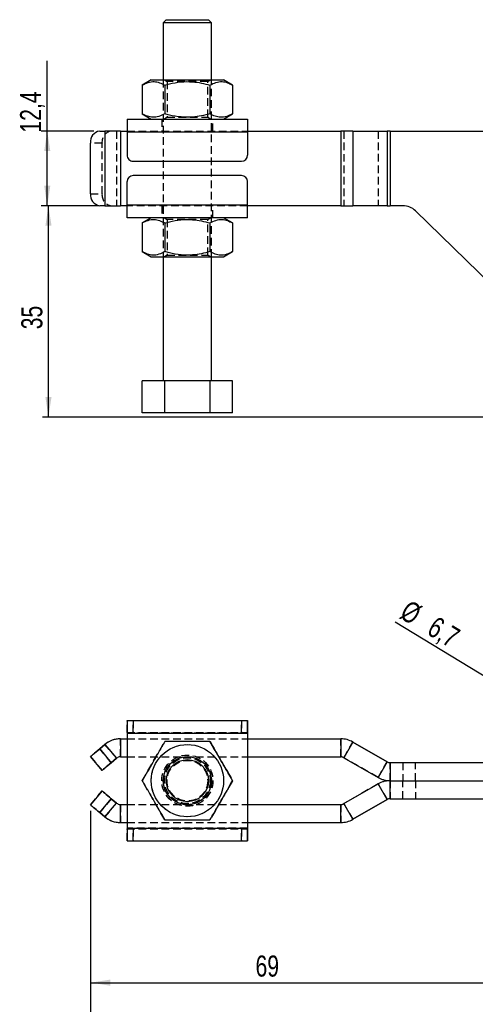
# Model space of a CAD drawing. Extents: x 31 to 406, y 23 to 283.
# Tile 9 of 30: x 31 to 107, y 119 to 283. Entities that reach past the tile are written whole.
import ezdxf

# ---------------------------------------------------------------- set-up
doc = ezdxf.new("R2010")
doc.units = 0
doc.linetypes.add('HIDDEN', pattern=[1.905, 1.27, -0.635])
doc.layers.get('0').update_dxf_attribs({"linetype": 'CONTINUOUS'})
doc.styles.add('SLDTEXTSTYLE0', font='TXT', dxfattribs={"width": 0.75})
doc.dimstyles.new('SLDDIMSTYLE0', dxfattribs={"dimtxt": 3.5, "dimasz": 3.302, "dimexe": 0, "dimexo": 0.0625, "dimgap": 0.875, "dimtad": 1, "dimdec": 0, "dimrnd": 1e-09, "dimzin": 12, "dimtxsty": 'SLDTEXTSTYLE0', "dimsah": 1, "dimcen": 0.09, "dimazin": 3, "dimtfac": 1, "dimtdec": 0, "dimtofl": 0, "dimtmove": 0, "dimatfit": 3, "dimtolj": 1, "dimtzin": 12})
doc.dimstyles.new('SLDDIMSTYLE1', dxfattribs={"dimtxt": 3.5, "dimasz": 3.302, "dimexe": 0, "dimexo": 0.0625, "dimgap": 0.875, "dimtad": 1, "dimdec": 3, "dimrnd": 1e-09, "dimzin": 12, "dimtxsty": 'SLDTEXTSTYLE0', "dimsah": 1, "dimcen": 0.09, "dimazin": 3, "dimtfac": 1, "dimtdec": 3, "dimtofl": 0, "dimtmove": 0, "dimatfit": 3, "dimtolj": 1, "dimtzin": 12})
doc.dimstyles.new('SLDDIMSTYLE3', dxfattribs={"dimtxt": 3.5, "dimasz": 3.302, "dimexe": 0, "dimexo": 0.0625, "dimgap": 0.875, "dimtad": 1, "dimdec": 3, "dimrnd": 1e-09, "dimzin": 12, "dimtxsty": 'SLDTEXTSTYLE0', "dimblk1": 'NONE', "dimsah": 1, "dimcen": 0, "dimazin": 3, "dimtfac": 1, "dimtdec": 3, "dimtmove": 0, "dimatfit": 3, "dimtolj": 1, "dimtzin": 12})
doc.dimstyles.new('SLDDIMSTYLE4', dxfattribs={"dimtxt": 3.5, "dimasz": 3.302, "dimexe": 0, "dimexo": 0.0625, "dimgap": 0.875, "dimtad": 1, "dimdec": 1, "dimrnd": 1e-09, "dimzin": 12, "dimtxsty": 'SLDTEXTSTYLE0', "dimsah": 1, "dimcen": 0.09, "dimazin": 3, "dimtfac": 1, "dimtdec": 1, "dimtofl": 0, "dimtmove": 0, "dimatfit": 3, "dimtolj": 1, "dimtzin": 12})

# ---------------------------------------------------------------- blocks, each defined once
blk = doc.blocks.new('_D')
at = {"color": 179, "linetype": 'CONTINUOUS'}
for p, q in [((44.02, 251.94), (34.65, 251.94)), ((35.65, 216.85), (35.65, 251.94)), ((110.67, 216.85), (34.65, 216.85))]:
    blk.add_line(p, q, dxfattribs=at)
for points in [[(35.65, 251.94), (35.15, 248.64), (36.16, 248.64)], [(35.65, 216.85), (36.16, 220.15), (35.15, 220.15)]]:
    blk.add_solid(points, dxfattribs=at)
at = {"color": 179, "linetype": 'CONTINUOUS', "insert": (31.14, 231.42, 0.1), "char_height": 3.5, "attachment_point": 1, "rotation": 90, "style": 'SLDTEXTSTYLE0'}
blk.add_mtext('35', dxfattribs=at)
blk = doc.blocks.new('_D_1')
at = {"color": 179, "linetype": 'CONTINUOUS'}
for p, q in [((35.45, 264.34), (35.45, 275.99)), ((43.16, 264.34), (34.45, 264.34)), ((35.45, 251.94), (35.45, 264.34)), ((43.16, 251.94), (34.45, 251.94))]:
    blk.add_line(p, q, dxfattribs=at)
for points in [[(35.45, 264.34), (34.95, 261.04), (35.96, 261.04)], [(35.45, 251.94), (35.96, 255.25), (34.95, 255.25)]]:
    blk.add_solid(points, dxfattribs=at)
at = {"color": 179, "linetype": 'CONTINUOUS', "insert": (30.94, 264.09, 0.1), "char_height": 3.5, "attachment_point": 1, "rotation": 90.0019, "style": 'SLDTEXTSTYLE0'}
blk.add_mtext('12,4', dxfattribs=at)
blk = doc.blocks.new('_D_3')
at = {"color": 179, "linetype": 'CONTINUOUS'}
for p, q in [((226.07, 155.44), (226.07, 108.89)), ((42.63, 151.44), (42.63, 108.89)), ((42.63, 109.89), (226.07, 109.89))]:
    blk.add_line(p, q, dxfattribs=at)
for points in [[(42.63, 109.89), (45.93, 109.38), (45.93, 110.4)], [(226.07, 109.89), (222.77, 110.4), (222.77, 109.38)]]:
    blk.add_solid(points, dxfattribs=at)
at = {"color": 179, "linetype": 'CONTINUOUS', "insert": (129.36, 114.4, 0.1), "char_height": 3.5, "attachment_point": 1, "style": 'SLDTEXTSTYLE0'}
blk.add_mtext('184', dxfattribs=at)
blk = doc.blocks.new('_D_8')
at = {"color": 179, "linetype": 'CONTINUOUS'}
for q in [(93.24, 182.77), (120.88, 165.9)]:
    blk.add_line((115.16, 169.39), q, dxfattribs=at)
blk.add_solid([(115.16, 169.39), (112.61, 171.54), (112.08, 170.67)], dxfattribs=at)
at = {"color": 179, "linetype": 'CONTINUOUS', "char_height": 3.5, "attachment_point": 1, "rotation": 328.5994, "style": 'SLDTEXTSTYLE0'}
for s, insert in [('%%c', (95.58, 186.6, 7.37)), ('6,7', (100.11, 183.9, 7.37))]:
    blk.add_mtext(s, dxfattribs=dict(at, insert=insert))
blk = doc.blocks.new('_NONE')
blk = doc.blocks.new('_D_9')
at = {"color": 179, "linetype": 'CONTINUOUS'}
for p, q in [((42.63, 151.44), (42.63, 121.89)), ((111.67, 140.89), (111.67, 121.89)), ((42.63, 122.89), (111.67, 122.89))]:
    blk.add_line(p, q, dxfattribs=at)
for points in [[(42.63, 122.89), (45.93, 122.38), (45.93, 123.4)], [(111.67, 122.89), (108.37, 123.4), (108.37, 122.38)]]:
    blk.add_solid(points, dxfattribs=at)
at = {"color": 179, "linetype": 'CONTINUOUS', "insert": (70.03, 127.4, 7.37), "char_height": 3.5, "attachment_point": 1, "style": 'SLDTEXTSTYLE0'}
blk.add_mtext('69', dxfattribs=at)

msp = doc.modelspace()

# ---------------------------------------------------------------- linework, layer by layer
at = {"color": 7, "linetype": 'CONTINUOUS'}
for p, q in [((55.218706, 282.845105), (54.71872, 282.345089)), ((54.71872, 282.345089), (54.719033, 272.845088)), ((62.718721, 282.345354), (62.218705, 282.845336)), ((62.719034, 272.845353), (62.718721, 282.345354)), ((52.719036, 272.845021), (51.213512, 271.97574)), ((51.213512, 271.97574), (51.213668, 267.214202)), ((54.966287, 271.975865), (54.966444, 267.214327)), ((62.471838, 271.976114), (62.472002, 267.214577)), ((66.224621, 271.976239), (64.719038, 272.84542)), ((66.224621, 271.976239), (66.224778, 267.214701)), ((51.213668, 267.214202), (52.719252, 266.345021)), ((64.719254, 266.34542), (66.224778, 267.214701)), ((48.719251, 266.344889), (68.719251, 266.345554)), ((44.157246, 264.344736), (45.020835, 264.344766)), ((45.020835, 264.344766), (45.021245, 251.944766)), ((47.591986, 264.344851), (48.719318, 264.344889)), ((47.591986, 264.344851), (47.592396, 251.944851)), ((48.719318, 264.244889), (68.719322, 264.245554)), ((48.719318, 264.244889), (48.719452, 260.344888)), ((68.719318, 264.345554), (84.192471, 264.346068)), ((68.719322, 264.245554), (68.719452, 260.345553)), ((84.192471, 264.346068), (84.192881, 251.946068)), ((86.192472, 264.346135), (91.873819, 264.346323)), ((86.192472, 264.346135), (86.192881, 251.946134)), ((91.873819, 264.346323), (91.874229, 251.946323)), ((92.373816, 264.34634), (115.232486, 264.3471)), ((92.373816, 264.34634), (92.37423, 251.94634)), ((42.625503, 253.944686), (42.62522, 262.344686)), ((49.719484, 259.344921), (67.719484, 259.34552)), ((67.719566, 256.94552), (49.719566, 256.944922)), ((48.719728, 252.044888), (48.719602, 255.944889)), ((68.719728, 252.045553), (68.719597, 255.945553)), ((45.021245, 251.944766), (44.157656, 251.944737)), ((48.719728, 251.944889), (47.592396, 251.944851)), ((68.719728, 252.045553), (48.719728, 252.044888)), ((84.192881, 251.946068), (68.719731, 251.945553)), ((91.874229, 251.946323), (86.192881, 251.946134)), ((94.498338, 251.94641), (92.37423, 251.94634)), ((109.18061, 238.808861), (96.593817, 251.093355)), ((68.719799, 249.945553), (48.719795, 249.944888)), ((52.719796, 249.945021), (51.214272, 249.07574)), ((51.214272, 249.07574), (51.214428, 244.314203)), ((54.967047, 249.075864), (54.967211, 244.314328)), ((62.472606, 249.076114), (62.472762, 244.314577)), ((66.225381, 249.076239), (64.719798, 249.94542)), ((66.225381, 249.076239), (66.225538, 244.314702)), ((51.214428, 244.314203), (52.720012, 243.445022)), ((64.720014, 243.44542), (66.225538, 244.314702)), ((54.720016, 243.445088), (54.720701, 222.845088)), ((62.720695, 222.845354), (62.72001, 243.445354)), ((54.967919, 222.845097), (51.215144, 222.844972)), ((51.215322, 217.544972), (51.215144, 222.844972)), ((62.473478, 222.845345), (54.967919, 222.845097)), ((54.968098, 217.545097), (54.967919, 222.845097)), ((66.226253, 222.84547), (62.473478, 222.845345)), ((62.473649, 217.545346), (62.473478, 222.845345)), ((66.226424, 217.545471), (66.226253, 222.84547)), ((54.968098, 217.545097), (51.215322, 217.544972)), ((62.473649, 217.545346), (54.968098, 217.545097)), ((66.226424, 217.545471), (62.473649, 217.545346)), ((48.719318, 166.441319), (68.719322, 166.441319)), ((68.719322, 166.441319), (68.719322, 164.441319)), ((68.719452, 166.441319), (68.719322, 166.441319)), ((68.719322, 166.441319), (68.719597, 166.441319)), ((68.719452, 164.441319), (68.719452, 166.441319)), ((68.719597, 166.441319), (68.719597, 164.441319)), ((68.719597, 166.441319), (68.719728, 166.441319)), ((68.719728, 164.441319), (68.719728, 166.441319)), ((48.719251, 164.341319), (68.719251, 164.341319)), ((48.719251, 164.341319), (48.719251, 148.541319)), ((68.719318, 164.341319), (68.719251, 164.341319)), ((68.719251, 164.341319), (68.719251, 148.541319)), ((68.719318, 164.341319), (68.719318, 148.541319)), ((68.719452, 164.441319), (68.719322, 164.441319)), ((68.719597, 164.441319), (68.719728, 164.441319)), ((68.719799, 164.341319), (68.719731, 164.341319)), ((68.719731, 164.341319), (68.719731, 163.391319)), ((68.719799, 164.341319), (68.719799, 163.391319)), ((44.157246, 161.73086), (45.020835, 162.455497)), ((45.020835, 162.455497), (46.949195, 160.157363)), ((47.591986, 163.391319), (47.591986, 160.391319)), ((47.591986, 163.391319), (48.719251, 163.391319)), ((68.719318, 163.391319), (84.192471, 163.391319)), ((84.192471, 163.391319), (84.192881, 163.391319)), ((84.192471, 163.391319), (84.192471, 160.391319)), ((86.192472, 162.85542), (84.692469, 160.257344)), ((86.192472, 162.85542), (91.873819, 159.575294)), ((86.192472, 162.85542), (86.192881, 162.85542)), ((91.874229, 159.575294), (86.192881, 162.85542)), ((44.553587, 158.147151), (42.62522, 160.445284)), ((44.157246, 161.73086), (46.085605, 159.432726)), ((47.591986, 160.391319), (48.719251, 160.391319)), ((58.719033, 160.441319), (58.71872, 160.441319)), ((68.719318, 160.391319), (84.192471, 160.391319)), ((68.719731, 160.391319), (68.719731, 152.491319)), ((68.719799, 160.391319), (68.719799, 152.491319)), ((46.085605, 159.432726), (46.949195, 160.157363)), ((46.949604, 160.157363), (46.086022, 159.432726)), ((46.949195, 160.157363), (46.949604, 160.157363)), ((84.692469, 160.257344), (90.373816, 156.977217)), ((91.873819, 159.575294), (90.373816, 156.977217)), ((91.873819, 159.575294), (91.874229, 159.575294)), ((92.373816, 159.441319), (92.373816, 156.441319)), ((92.373816, 159.441319), (115.232486, 159.441319)), ((44.553863, 158.147151), (44.553587, 158.147151)), ((66.224621, 156.441319), (66.224778, 156.441319)), ((84.692469, 152.625294), (90.373816, 155.905421)), ((91.873819, 153.307345), (90.373816, 155.905421)), ((92.373816, 153.441319), (92.373816, 156.441319)), ((92.373816, 156.441319), (115.232486, 156.441319)), ((44.553587, 154.735487), (42.62522, 152.437354)), ((44.553863, 154.735487), (44.553587, 154.735487)), ((44.157246, 151.151778), (46.085605, 153.449912)), ((45.020835, 150.427141), (46.949195, 152.725275)), ((46.085605, 153.449912), (46.949195, 152.725275)), ((46.949604, 152.725275), (46.086022, 153.449912)), ((46.949195, 152.725275), (46.949604, 152.725275)), ((47.591986, 149.491319), (47.591986, 152.491319)), ((47.591986, 152.491319), (48.719251, 152.491319)), ((58.71872, 152.441319), (58.719033, 152.441319)), ((68.719318, 152.491319), (84.192471, 152.491319)), ((84.192471, 149.491319), (84.192471, 152.491319)), ((86.192472, 150.027218), (84.692469, 152.625294)), ((86.192472, 150.027218), (91.873819, 153.307345)), ((91.874229, 153.307345), (86.192881, 150.027218)), ((91.873819, 153.307345), (91.874229, 153.307345)), ((92.373816, 153.441319), (115.232486, 153.441319)), ((44.157246, 151.151778), (45.020835, 150.427141)), ((47.591986, 149.491319), (48.719251, 149.491319)), ((68.719318, 149.491319), (84.192471, 149.491319)), ((68.719731, 149.491319), (68.719731, 148.541319)), ((68.719799, 149.491319), (68.719799, 148.541319)), ((84.192471, 149.491319), (84.192881, 149.491319)), ((86.192472, 150.027218), (86.192881, 150.027218)), ((48.719251, 148.541319), (68.719251, 148.541319)), ((68.719251, 148.541319), (68.719318, 148.541319)), ((68.719322, 148.441319), (68.719322, 146.441319)), ((68.719322, 148.441319), (68.719452, 148.441319)), ((68.719322, 148.441319), (68.719597, 148.441319)), ((68.719452, 146.441319), (68.719452, 148.441319)), ((68.719597, 148.441319), (68.719597, 146.441319)), ((68.719728, 148.441319), (68.719597, 148.441319)), ((68.719728, 146.441319), (68.719728, 148.441319)), ((68.719731, 148.541319), (68.719799, 148.541319)), ((48.719318, 146.441319), (68.719322, 146.441319)), ((68.719322, 146.441319), (68.719452, 146.441319)), ((68.719728, 146.441319), (68.719597, 146.441319))]:
    msp.add_line(p, q, dxfattribs=at)
at = {"color": 7, "linetype": 'HIDDEN'}
for p, q in [((54.719033, 272.845088), (54.720016, 243.445088)), ((54.928468, 272.845094), (55.344047, 272.554125)), ((55.344047, 272.554125), (55.344241, 266.636093)), ((62.094049, 272.554348), (62.509605, 272.845347)), ((62.094243, 266.636318), (62.094049, 272.554348)), ((62.72001, 243.445354), (62.719034, 272.845353)), ((55.344241, 266.636093), (54.928684, 266.345096)), ((62.509822, 266.345347), (62.094243, 266.636318)), ((54.469252, 266.345079), (54.469319, 264.345079)), ((62.969321, 264.345362), (62.969254, 266.345362)), ((45.020835, 264.344766), (45.021245, 251.944766)), ((46.949195, 264.344829), (46.949604, 251.94483)), ((47.591986, 264.344851), (47.592396, 251.944851)), ((48.719318, 264.344889), (68.719318, 264.345554)), ((48.719318, 264.244889), (68.719322, 264.245554)), ((84.192471, 264.346068), (84.192881, 251.946068)), ((84.692469, 264.346085), (84.692882, 251.946084)), ((86.192472, 264.346135), (86.192881, 251.946134)), ((90.373816, 264.346273), (90.374229, 251.946273)), ((91.873819, 264.346323), (91.874229, 251.946323)), ((92.373816, 264.34634), (92.37423, 251.94634)), ((44.553587, 262.34475), (42.62522, 262.344686)), ((44.553863, 253.94475), (44.553587, 262.34475)), ((42.625503, 253.944686), (44.553863, 253.94475)), ((68.719728, 252.045553), (48.719728, 252.044888)), ((68.719731, 251.945553), (48.719728, 251.944889)), ((54.469729, 251.94508), (54.469796, 249.94508)), ((62.969798, 249.945362), (62.969731, 251.945362)), ((54.929228, 249.945095), (55.344807, 249.654124)), ((55.344807, 249.654124), (55.345001, 243.736093)), ((62.094809, 249.654348), (62.510365, 249.945347)), ((62.095003, 243.736318), (62.094809, 249.654348)), ((55.345001, 243.736093), (54.929444, 243.445095)), ((62.510581, 243.445347), (62.095003, 243.736318)), ((48.719318, 164.441319), (48.719318, 166.441319)), ((48.719452, 166.441319), (48.719452, 164.441319)), ((48.719602, 164.441319), (48.719602, 166.441319)), ((48.719728, 166.441319), (48.719728, 164.441319)), ((49.719484, 164.441319), (49.719484, 166.441319)), ((49.719566, 166.441319), (49.719566, 164.441319)), ((67.719484, 166.441319), (67.719484, 164.441319)), ((67.719566, 164.441319), (67.719566, 166.441319)), ((48.719251, 164.341319), (48.719318, 164.341319)), ((48.719318, 164.441319), (68.719322, 164.441319)), ((48.719318, 164.441319), (48.719318, 164.341319)), ((48.719318, 164.341319), (68.719318, 164.341319)), ((48.719318, 164.341319), (48.719318, 148.541319)), ((48.719728, 164.441319), (48.719728, 164.341319)), ((48.719728, 164.341319), (48.719728, 148.541319)), ((48.719728, 164.341319), (48.719795, 164.341319)), ((68.719318, 164.341319), (48.719728, 164.341319)), ((68.719799, 164.341319), (48.719795, 164.341319)), ((48.719795, 164.341319), (48.719795, 148.541319)), ((45.021245, 162.455497), (44.157656, 161.73086)), ((45.020835, 162.455497), (45.021245, 162.455497)), ((46.949604, 160.157363), (45.021245, 162.455497)), ((47.592396, 160.391319), (47.592396, 163.391319)), ((48.719251, 163.391319), (68.719318, 163.391319)), ((51.215144, 156.441319), (54.967919, 162.941319)), ((51.215322, 156.441319), (54.968098, 162.941319)), ((62.473478, 162.941319), (66.226253, 156.441319)), ((62.473649, 162.941319), (66.226424, 156.441319)), ((68.719731, 163.391319), (68.719731, 160.391319)), ((68.719799, 163.391319), (68.719799, 160.391319)), ((84.192881, 160.391319), (84.192881, 163.391319)), ((84.692882, 160.257344), (86.192881, 162.85542)), ((42.625503, 160.445284), (42.62522, 160.445284)), ((42.625503, 160.445284), (44.553863, 158.147151)), ((46.086022, 159.432726), (44.157656, 161.73086)), ((48.719251, 160.391319), (68.719318, 160.391319)), ((58.720695, 160.441319), (58.719033, 160.441319)), ((58.719316, 160.691319), (58.719249, 160.691319)), ((58.719801, 160.691319), (58.719734, 160.691319)), ((84.192471, 160.391319), (84.192881, 160.391319)), ((58.719242, 159.816319), (58.719048, 159.816319)), ((58.720002, 159.816319), (58.719808, 159.816319)), ((84.692469, 160.257344), (84.692882, 160.257344)), ((90.374229, 156.977217), (84.692882, 160.257344)), ((90.374229, 156.977217), (91.874229, 159.575294)), ((92.37423, 156.441319), (92.37423, 159.441319)), ((94.498338, 159.441319), (94.498338, 156.441319)), ((96.593817, 156.441319), (96.593817, 159.441319)), ((51.213512, 156.441319), (51.213668, 156.441319)), ((51.214272, 156.441319), (51.214428, 156.441319)), ((54.967919, 149.941319), (51.215144, 156.441319)), ((51.215322, 156.441319), (51.215144, 156.441319)), ((54.968098, 149.941319), (51.215322, 156.441319)), ((66.226253, 156.441319), (62.473478, 149.941319)), ((66.226424, 156.441319), (62.473649, 149.941319)), ((66.225381, 156.441319), (66.225538, 156.441319)), ((66.226424, 156.441319), (66.226253, 156.441319)), ((90.374229, 155.905421), (84.692882, 152.625294)), ((90.373816, 156.977217), (90.374229, 156.977217)), ((90.373816, 155.905421), (90.374229, 155.905421)), ((90.374229, 155.905421), (91.874229, 153.307345)), ((92.37423, 156.441319), (92.37423, 153.441319)), ((94.498338, 153.441319), (94.498338, 156.441319)), ((96.593817, 156.441319), (96.593817, 153.441319)), ((42.625503, 152.437354), (44.553863, 154.735487)), ((42.625503, 152.437354), (42.62522, 152.437354)), ((46.086022, 153.449912), (44.157656, 151.151778)), ((46.949604, 152.725275), (45.021245, 150.427141)), ((47.592396, 152.491319), (47.592396, 149.491319)), ((48.719251, 152.491319), (68.719318, 152.491319)), ((58.719033, 152.441319), (58.720695, 152.441319)), ((58.719048, 153.066319), (58.719242, 153.066319)), ((58.719249, 152.191319), (58.719316, 152.191319)), ((58.719734, 152.191319), (58.719801, 152.191319)), ((58.719808, 153.066319), (58.720002, 153.066319)), ((68.719731, 152.491319), (68.719731, 149.491319)), ((68.719799, 152.491319), (68.719799, 149.491319)), ((84.192471, 152.491319), (84.192881, 152.491319)), ((84.192881, 152.491319), (84.192881, 149.491319)), ((84.692469, 152.625294), (84.692882, 152.625294)), ((84.692882, 152.625294), (86.192881, 150.027218)), ((45.021245, 150.427141), (44.157656, 151.151778)), ((45.020835, 150.427141), (45.021245, 150.427141)), ((48.719251, 149.491319), (68.719318, 149.491319)), ((48.719318, 148.541319), (48.719251, 148.541319)), ((48.719318, 148.541319), (68.719318, 148.541319)), ((48.719318, 148.541319), (48.719318, 148.441319)), ((48.719318, 148.441319), (68.719322, 148.441319)), ((48.719318, 146.441319), (48.719318, 148.441319)), ((48.719452, 148.441319), (48.719452, 146.441319)), ((48.719602, 146.441319), (48.719602, 148.441319)), ((48.719728, 148.541319), (48.719728, 148.441319)), ((48.719795, 148.541319), (48.719728, 148.541319)), ((68.719318, 148.541319), (48.719728, 148.541319)), ((48.719728, 148.441319), (48.719728, 146.441319)), ((68.719799, 148.541319), (48.719795, 148.541319)), ((49.719484, 146.441319), (49.719484, 148.441319)), ((49.719566, 148.441319), (49.719566, 146.441319)), ((67.719484, 148.441319), (67.719484, 146.441319)), ((67.719566, 146.441319), (67.719566, 148.441319))]:
    msp.add_line(p, q, dxfattribs=at)
at = {"color": 8, "linetype": 'CONTINUOUS'}
for p, q in [((68.719731, 164.341319), (68.719318, 164.341319)), ((68.719731, 148.541319), (68.719318, 148.541319))]:
    msp.add_line(p, q, dxfattribs=at)
at = {"color": 7, "linetype": 'CONTINUOUS', "flags": 128}
for points in [[(58.71872, 282.345219), (57.98372, 282.345197), (57.273755, 282.345171), (56.612992, 282.345152), (56.023935, 282.34513), (55.526653, 282.345115), (55.138068, 282.3451), (54.871419, 282.345093), (54.735781, 282.345089), (54.71872, 282.345089)], [(55.218706, 282.845105), (55.259066, 282.845105), (55.436568, 282.845112), (55.748449, 282.845124), (56.181932, 282.845135), (56.719268, 282.845153), (57.338455, 282.845176), (58.014156, 282.845198), (58.718705, 282.84522)], [(58.718705, 282.84522), (59.423247, 282.845243), (60.098948, 282.845265), (60.718143, 282.845288), (61.255479, 282.845306), (61.688961, 282.845321), (62.000835, 282.845329), (62.178345, 282.845336), (62.218705, 282.845336)], [(62.718721, 282.345354), (62.701659, 282.345354), (62.566021, 282.34535), (62.299372, 282.345339), (61.910787, 282.345327), (61.413506, 282.345309), (60.824448, 282.34529), (60.163686, 282.345268), (59.45372, 282.345246), (58.71872, 282.345219)], [(52.719036, 272.845021), (52.789355, 272.845023), (52.998656, 272.845031), (53.342046, 272.845042), (53.811462, 272.845059), (54.395908, 272.845077), (55.081682, 272.8451), (55.85272, 272.845126), (56.690933, 272.845154), (57.576688, 272.845183), (58.48922, 272.845213), (59.407139, 272.845243), (60.308927, 272.845273), (61.173448, 272.845303), (61.980443, 272.845329), (62.710987, 272.845353), (63.347975, 272.845375), (63.876452, 272.845392), (64.284051, 272.845405), (64.561212, 272.845414), (64.701432, 272.84542), (64.719038, 272.84542)], [(48.719251, 266.344889), (48.719251, 266.304537), (48.719259, 266.185035), (48.719266, 265.990975), (48.719274, 265.729812), (48.719281, 265.411586), (48.719296, 265.048523), (48.719311, 264.654578), (48.719318, 264.244889)], [(68.719251, 266.345554), (68.719255, 266.305202), (68.719258, 266.1857), (68.719266, 265.99164), (68.719273, 265.730477), (68.719284, 265.412251), (68.719296, 265.049188), (68.719307, 264.655243), (68.719322, 264.245554)], [(47.591986, 264.344851), (47.243358, 264.34484), (46.897391, 264.344827), (46.556705, 264.344816), (46.223903, 264.344805), (45.901509, 264.344796), (45.591982, 264.344784), (45.297677, 264.344775), (45.020835, 264.344766)], [(86.192472, 264.346135), (85.961627, 264.346125), (85.723204, 264.346118), (85.478229, 264.346111), (85.227748, 264.346101), (84.97283, 264.346094), (84.714575, 264.346085), (84.454084, 264.346077), (84.192471, 264.346068)], [(92.373816, 264.34634), (92.308415, 264.346338), (92.243289, 264.346336), (92.178726, 264.346332), (92.114998, 264.34633), (92.052379, 264.346329), (91.991132, 264.346327), (91.931527, 264.346325), (91.873819, 264.346323)], [(45.021245, 251.944766), (45.298086, 251.944775), (45.592399, 251.944784), (45.901926, 251.944795), (46.224313, 251.944805), (46.557123, 251.944817), (46.8978, 251.944828), (47.243776, 251.944839), (47.592396, 251.944851)], [(48.719795, 249.944888), (48.719795, 249.985239), (48.719795, 250.104741), (48.719788, 250.298802), (48.71978, 250.559964), (48.719765, 250.878191), (48.719751, 251.241253), (48.719743, 251.635199), (48.719728, 252.044888)], [(68.719799, 249.945553), (68.719795, 249.985904), (68.719791, 250.105406), (68.719787, 250.299467), (68.719776, 250.560629), (68.719765, 250.878856), (68.719754, 251.241918), (68.719743, 251.635864), (68.719728, 252.045553)], [(84.192881, 251.946068), (84.454493, 251.946076), (84.714988, 251.946085), (84.973244, 251.946093), (85.228158, 251.946102), (85.478639, 251.94611), (85.723618, 251.946118), (85.962036, 251.946126), (86.192881, 251.946134)], [(91.874229, 251.946323), (91.931941, 251.946325), (91.991545, 251.946327), (92.052789, 251.946329), (92.115411, 251.946331), (92.17914, 251.946333), (92.243703, 251.946335), (92.308825, 251.946337), (92.37423, 251.94634)], [(52.720012, 243.445022), (52.790331, 243.445024), (52.999632, 243.445031), (53.343022, 243.445042), (53.812438, 243.445058), (54.396884, 243.445077), (55.082658, 243.4451), (55.853696, 243.445126), (56.691909, 243.445153), (57.577664, 243.445183), (58.490196, 243.445213), (59.408115, 243.445244), (60.309903, 243.445274), (61.174424, 243.445302), (61.981419, 243.445329), (62.711971, 243.445354), (63.348951, 243.445375), (63.877428, 243.445392), (64.285027, 243.445406), (64.562188, 243.445415), (64.702408, 243.44542), (64.720014, 243.44542)], [(48.719318, 166.441319), (48.719311, 166.400968), (48.719296, 166.281466), (48.719281, 166.087405), (48.719274, 165.826244), (48.719266, 165.508016), (48.719259, 165.144954), (48.719251, 164.751008), (48.719251, 164.341319)], [(68.719322, 166.441319), (68.719307, 166.400968), (68.719296, 166.281466), (68.719284, 166.087405), (68.719273, 165.826244), (68.719266, 165.508016), (68.719258, 165.144954), (68.719255, 164.751008), (68.719251, 164.341319)], [(68.719728, 166.441319), (68.719743, 166.400968), (68.719754, 166.281466), (68.719765, 166.087405), (68.719776, 165.826244), (68.719787, 165.508016), (68.719791, 165.144954), (68.719795, 164.751008), (68.719799, 164.341319)], [(68.719322, 164.441319), (68.719322, 164.439397), (68.719322, 164.433707), (68.719322, 164.424466), (68.719318, 164.412029), (68.719318, 164.396876), (68.719318, 164.379588), (68.719318, 164.360828), (68.719318, 164.341319)], [(68.719728, 164.441319), (68.719728, 164.439397), (68.719728, 164.433707), (68.719728, 164.424466), (68.719731, 164.412029), (68.719731, 164.396876), (68.719731, 164.379588), (68.719731, 164.360828), (68.719731, 164.341319)], [(42.62522, 160.445284), (42.65465, 160.469986), (42.741822, 160.543143), (42.88339, 160.661943), (43.073909, 160.821821), (43.306069, 161.016632), (43.570945, 161.238891), (43.858351, 161.480056), (44.157246, 161.73086)], [(46.085605, 159.432726), (45.78671, 159.181923), (45.499304, 158.940758), (45.234436, 158.718499), (45.002276, 158.523687), (44.81175, 158.36381), (44.670181, 158.24501), (44.583009, 158.171853), (44.553587, 158.147151)], [(44.553863, 158.147151), (44.583315, 158.171853), (44.670509, 158.24501), (44.812107, 158.36381), (45.002648, 158.523687), (45.234823, 158.718499), (45.499706, 158.940758), (45.78712, 159.181923), (46.086022, 159.432726)], [(46.085605, 153.449912), (45.78671, 153.700715), (45.499304, 153.94188), (45.234436, 154.164139), (45.002276, 154.358951), (44.81175, 154.518828), (44.670181, 154.637628), (44.583009, 154.710785), (44.553587, 154.735487)], [(44.553863, 154.735487), (44.583315, 154.710785), (44.670509, 154.637628), (44.812107, 154.518828), (45.002648, 154.358951), (45.234823, 154.164139), (45.499706, 153.94188), (45.78712, 153.700715), (46.086022, 153.449912)], [(42.62522, 152.437354), (42.65465, 152.412652), (42.741822, 152.339495), (42.88339, 152.220695), (43.073909, 152.060817), (43.306069, 151.866006), (43.570945, 151.643747), (43.858351, 151.402582), (44.157246, 151.151778)], [(48.719251, 148.541319), (48.719251, 148.13163), (48.719259, 147.737684), (48.719266, 147.374622), (48.719274, 147.056394), (48.719281, 146.795233), (48.719296, 146.601172), (48.719311, 146.48167), (48.719318, 146.441319)], [(68.719251, 148.541319), (68.719255, 148.13163), (68.719258, 147.737684), (68.719266, 147.374622), (68.719273, 147.056394), (68.719284, 146.795233), (68.719296, 146.601172), (68.719307, 146.48167), (68.719322, 146.441319)], [(68.719318, 148.541319), (68.719318, 148.52181), (68.719318, 148.50305), (68.719318, 148.485762), (68.719318, 148.470609), (68.719322, 148.458172), (68.719322, 148.448931), (68.719322, 148.443241), (68.719322, 148.441319)], [(68.719731, 148.541319), (68.719731, 148.52181), (68.719731, 148.50305), (68.719731, 148.485762), (68.719731, 148.470609), (68.719728, 148.458172), (68.719728, 148.448931), (68.719728, 148.443241), (68.719728, 148.441319)], [(68.719799, 148.541319), (68.719795, 148.13163), (68.719791, 147.737684), (68.719787, 147.374622), (68.719776, 147.056394), (68.719765, 146.795233), (68.719754, 146.601172), (68.719743, 146.48167), (68.719728, 146.441319)]]:
    msp.add_lwpolyline(points, dxfattribs=at)
at = {"color": 7, "linetype": 'HIDDEN', "flags": 128}
for points in [[(62.094049, 272.554348), (62.076727, 272.554348), (61.939264, 272.554343), (61.669962, 272.554335), (61.279857, 272.554322), (60.7849, 272.554305), (60.205379, 272.554285), (59.564994, 272.554264), (58.889987, 272.554242), (58.207976, 272.55422), (57.546893, 272.554197), (56.933792, 272.554177), (56.393781, 272.554158), (55.948967, 272.554143), (55.617565, 272.554134), (55.413129, 272.554127), (55.344047, 272.554125), (55.344047, 272.554125)], [(55.344241, 266.636093), (55.361556, 266.636093), (55.499019, 266.636099), (55.76832, 266.636108), (56.158433, 266.636121), (56.653382, 266.636138), (57.232911, 266.636156), (57.873288, 266.636177), (58.548303, 266.636199), (59.230314, 266.636223), (59.891397, 266.636244), (60.504498, 266.636264), (61.044508, 266.636283), (61.489316, 266.636298), (61.820725, 266.636309), (62.025154, 266.636315), (62.094243, 266.636318), (62.094243, 266.636318)], [(62.094809, 249.654348), (62.077494, 249.654348), (61.940023, 249.654343), (61.67073, 249.654334), (61.280617, 249.654321), (60.785668, 249.654305), (60.206139, 249.654286), (59.565762, 249.654264), (58.890747, 249.654242), (58.208735, 249.654219), (57.547653, 249.654197), (56.934552, 249.654177), (56.394541, 249.654159), (55.949727, 249.654144), (55.618325, 249.654133), (55.413896, 249.654126), (55.344807, 249.654124), (55.344807, 249.654124)], [(55.345001, 243.736093), (55.362323, 243.736094), (55.499786, 243.736098), (55.769088, 243.736107), (56.159192, 243.73612), (56.654149, 243.736137), (57.233671, 243.736156), (57.874048, 243.736178), (58.549063, 243.7362), (59.231074, 243.736223), (59.892157, 243.736245), (60.505258, 243.736265), (61.045268, 243.736283), (61.490083, 243.736298), (61.821485, 243.736308), (62.025914, 243.736315), (62.095003, 243.736318), (62.095003, 243.736318)], [(48.719728, 166.441319), (48.719743, 166.400968), (48.719751, 166.281466), (48.719765, 166.087405), (48.71978, 165.826244), (48.719788, 165.508016), (48.719795, 165.144954), (48.719795, 164.751008), (48.719795, 164.341319)], [(44.157656, 161.73086), (43.858761, 161.480056), (43.571347, 161.238891), (43.306464, 161.016632), (43.074289, 160.821821), (42.883741, 160.661943), (42.74215, 160.543143), (42.654956, 160.469986), (42.625503, 160.445284)], [(44.157656, 151.151778), (43.858761, 151.402582), (43.571347, 151.643747), (43.306464, 151.866006), (43.074289, 152.060817), (42.883741, 152.220695), (42.74215, 152.339495), (42.654956, 152.412652), (42.625503, 152.437354)], [(48.719795, 148.541319), (48.719795, 148.13163), (48.719795, 147.737684), (48.719788, 147.374622), (48.71978, 147.056394), (48.719765, 146.795233), (48.719751, 146.601172), (48.719743, 146.48167), (48.719728, 146.441319)]]:
    msp.add_lwpolyline(points, dxfattribs=at)
at = {"color": 7, "linetype": 'CONTINUOUS'}
for centre, radius in [((58.719036, 156.441319), 6), ((58.71872, 156.441319), 4), ((58.718704, 156.441319), 3.5)]:
    msp.add_circle(centre, radius, dxfattribs=at)
at = {"color": 7, "linetype": 'HIDDEN'}
for centre, radius in [((58.719252, 156.441319), 6), ((58.719797, 156.441319), 6), ((58.720013, 156.441319), 6), ((58.719252, 156.441319), 4.25), ((58.719319, 156.441319), 4.25), ((58.719731, 156.441319), 4.25), ((58.719797, 156.441319), 4.25), ((58.720698, 156.441319), 4), ((58.719036, 156.441319), 3.790569), ((58.719252, 156.441319), 3.790569), ((58.719797, 156.441319), 3.790569), ((58.720013, 156.441319), 3.790569), ((58.719046, 156.441319), 3.375), ((58.719243, 156.441319), 3.375), ((58.719807, 156.441319), 3.375), ((58.720004, 156.441319), 3.375)]:
    msp.add_circle(centre, radius, dxfattribs=at)
at = {"color": 7, "linetype": 'CONTINUOUS'}
for centre, radius, start, end in [((44.426985, 262.551331), 1.813576, 98.55353402, 186.54268504), ((49.719452, 260.344922), 1, 180.00190449, 270.00190449), ((67.719452, 260.34552), 1, 270.00190449, 0.00190449), ((49.719598, 255.944922), 1, 90.00190449, 180.00190449), ((67.719598, 255.94552), 1, 0.00190449, 90.00190449), ((44.427278, 253.738155), 1.813573, 173.46093049, 261.45019944), ((94.498437, 248.94641), 3, 45.69636477, 90.00190449), ((47.591983, 159.391319), 4, 90, 129.99999997), ((84.19247, 159.391319), 4, 60.00000002, 90), ((84.192883, 159.391319), 4, 60.00000002, 90), ((47.591983, 159.391319), 1, 90, 129.99999997), ((47.592395, 159.391319), 1, 90, 129.99999997), ((84.19247, 159.391319), 1, 60.00000002, 90), ((92.373817, 160.441319), 1, 240.00000002, 270), ((92.374229, 160.441319), 1, 240.00000002, 270), ((92.373817, 160.441319), 4, 240.00000002, 270), ((92.373817, 152.441319), 4, 90, 119.99999998), ((47.591983, 153.491319), 1, 230.00000003, 270), ((47.592395, 153.491319), 1, 230.00000003, 270), ((84.19247, 153.491319), 1, 270, 299.99999998), ((92.373817, 152.441319), 1, 90, 119.99999998), ((92.374229, 152.441319), 1, 90, 119.99999998), ((47.591983, 153.491319), 4, 230.00000003, 270), ((84.19247, 153.491319), 4, 270, 299.99999998), ((84.192883, 153.491319), 4, 270, 299.99999998)]:
    msp.add_arc(centre, radius, start, end, dxfattribs=at)
at = {"color": 7, "linetype": 'HIDDEN'}
for centre, radius, start, end in [((46.355342, 262.551405), 1.813568, 98.55349301, 186.54304659), ((46.355635, 253.738219), 1.81357, 173.46091339, 261.45049844), ((47.592395, 159.391319), 4, 90, 129.99999997), ((84.192883, 159.391319), 1, 60.00000002, 90), ((92.374229, 160.441319), 4, 240.00000002, 270), ((92.374229, 152.441319), 4, 90, 119.99999998), ((84.192883, 153.491319), 1, 270, 299.99999998), ((47.592395, 153.491319), 4, 230.00000003, 270)]:
    msp.add_arc(centre, radius, start, end, dxfattribs=at)
at = {"color": 7, "linetype": 'CONTINUOUS'}
for points, knots in [([(51.213512, 271.97574), (51.539219, 272.143432), (52.197694, 272.482453), (53.173329, 272.606506), (54.105982, 272.42451), (54.677772, 272.126324), (54.966287, 271.975865)], [0, 0, 0, 0, 0.26460243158, 0.53494231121, 0.76534007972, 1, 1, 1, 1]), ([(54.966287, 271.975865), (55.219039, 272.045472), (56.089348, 272.285152), (57.630446, 272.558094), (59.422579, 272.57665), (61.047668, 272.353722), (61.995306, 272.102463), (62.471838, 271.976114)], [0, 0, 0, 0, 0.10328133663, 0.35563251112, 0.6140411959, 0.80591568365, 1, 1, 1, 1]), ([(62.471838, 271.976114), (62.797545, 272.143806), (63.456021, 272.482827), (64.431654, 272.60688), (65.364318, 272.424885), (65.936107, 272.126699), (66.224621, 271.976239)], [0, 0, 0, 0, 0.2646023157, 0.5349420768, 0.7653402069, 1, 1, 1, 1]), ([(54.966444, 267.214327), (54.640741, 267.046635), (53.982272, 266.707614), (53.006625, 266.58356), (52.073974, 266.765559), (51.502184, 267.063744), (51.213668, 267.214202)], [0, 0, 0, 0, 0.2646019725, 0.5349423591, 0.7653401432, 1, 1, 1, 1]), ([(62.472002, 267.214577), (62.000509, 267.089424), (61.052966, 266.837909), (59.444145, 266.616081), (57.647289, 266.630426), (56.105259, 266.900787), (55.219197, 267.144739), (54.966444, 267.214327)], [0, 0, 0, 0, 0.1920504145, 0.3859568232, 0.6379337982, 0.8967190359, 1, 1, 1, 1]), ([(66.224778, 267.214701), (65.899071, 267.047009), (65.240595, 266.707989), (64.264963, 266.583935), (63.332298, 266.765933), (62.760514, 267.064118), (62.472002, 267.214577)], [0, 0, 0, 0, 0.2646024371, 0.5349423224, 0.7653406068, 1, 1, 1, 1]), ([(51.214272, 249.07574), (51.539979, 249.243432), (52.198455, 249.582453), (53.174087, 249.706506), (54.106752, 249.52451), (54.678536, 249.226324), (54.967047, 249.075864)], [0, 0, 0, 0, 0.2646024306, 0.5349423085, 0.7653405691, 1, 1, 1, 1]), ([(54.967047, 249.075864), (55.219799, 249.145471), (56.090108, 249.385151), (57.631206, 249.658095), (59.423339, 249.67665), (61.04843, 249.453721), (61.996071, 249.202463), (62.472606, 249.076114)], [0, 0, 0, 0, 0.1032812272, 0.3556321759, 0.6140406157, 0.8059149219, 1, 1, 1, 1]), ([(62.472606, 249.076114), (62.79831, 249.243806), (63.45678, 249.582827), (64.432414, 249.70688), (65.365077, 249.524884), (65.936867, 249.226698), (66.225381, 249.076239)], [0, 0, 0, 0, 0.2646019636, 0.5349418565, 0.7653401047, 1, 1, 1, 1]), ([(54.967211, 244.314328), (54.641505, 244.146636), (53.983029, 243.807615), (53.007396, 243.683562), (52.074732, 243.865558), (51.502943, 244.163744), (51.214428, 244.314203)], [0, 0, 0, 0, 0.2646023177, 0.534942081, 0.7653402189, 1, 1, 1, 1]), ([(62.472762, 244.314577), (62.001269, 244.189425), (61.053729, 243.937911), (59.44491, 243.716081), (57.648054, 243.730428), (56.106022, 244.000782), (55.219962, 244.244739), (54.967211, 244.314328)], [0, 0, 0, 0, 0.1920505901, 0.3859562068, 0.6379334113, 0.89671984, 1, 1, 1, 1]), ([(66.225538, 244.314702), (65.899831, 244.14701), (65.241356, 243.80799), (64.265721, 243.683935), (63.333068, 243.865933), (62.761278, 244.164118), (62.472762, 244.314577)], [0, 0, 0, 0, 0.264602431, 0.5349423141, 0.7653400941, 1, 1, 1, 1]), ([(54.966287, 162.941319), (54.640569, 162.377171), (53.982071, 161.236642), (53.006431, 159.546783), (52.073783, 157.93138), (51.502016, 156.941031), (51.213512, 156.441319)], [0, 0, 0, 0, 0.2646024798, 0.5349422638, 0.7653402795, 1, 1, 1, 1]), ([(62.471838, 162.941319), (62.000337, 162.941319), (61.05278, 162.941319), (59.443948, 162.941319), (57.647095, 162.941319), (56.105082, 162.941319), (55.219035, 162.941319), (54.966287, 162.941319)], [0, 0, 0, 0, 0.19205049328, 0.38595632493, 0.63793269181, 0.8967190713, 1, 1, 1, 1]), ([(66.224621, 156.441319), (65.898903, 157.005467), (65.240405, 158.145996), (64.264764, 159.835855), (63.332118, 161.45126), (62.760345, 162.441607), (62.471838, 162.941319)], [0, 0, 0, 0, 0.2646023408, 0.5349419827, 0.7653399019, 1, 1, 1, 1]), ([(62.472002, 162.941319), (62.797717, 162.37717), (63.45621, 161.236638), (64.43186, 159.546785), (65.364506, 157.93138), (65.936274, 156.941031), (66.224778, 156.441319)], [0, 0, 0, 0, 0.2646019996, 0.5349422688, 0.765340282, 1, 1, 1, 1]), ([(51.213512, 156.441319), (51.539219, 155.87717), (52.197694, 154.736641), (53.173329, 153.046785), (54.105982, 151.431378), (54.677772, 150.441031), (54.966287, 149.941319)], [0, 0, 0, 0, 0.26460243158, 0.53494231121, 0.76534007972, 1, 1, 1, 1]), ([(62.471838, 149.941319), (62.797545, 150.505467), (63.456021, 151.645997), (64.431654, 153.335856), (65.364318, 154.951258), (65.936107, 155.941607), (66.224621, 156.441319)], [0, 0, 0, 0, 0.2646023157, 0.5349420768, 0.7653402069, 1, 1, 1, 1]), ([(66.224778, 156.441319), (65.899071, 155.877171), (65.240595, 154.736641), (64.264963, 153.046782), (63.332298, 151.431382), (62.760514, 150.441031), (62.472002, 149.941319)], [0, 0, 0, 0, 0.2646024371, 0.5349423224, 0.7653406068, 1, 1, 1, 1]), ([(54.966287, 149.941319), (55.219039, 149.941319), (56.089348, 149.941319), (57.630446, 149.941319), (59.422579, 149.941319), (61.047668, 149.941319), (61.995306, 149.941319), (62.471838, 149.941319)], [0, 0, 0, 0, 0.10328133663, 0.35563251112, 0.6140411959, 0.80591568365, 1, 1, 1, 1])]:
    msp.add_open_spline(points, degree=3, knots=knots, dxfattribs=at)
at = {"color": 7, "linetype": 'HIDDEN'}
for points, knots in [([(51.213668, 156.441319), (51.539387, 157.005467), (52.197886, 158.145997), (53.173525, 159.835855), (54.106172, 161.451258), (54.67794, 162.441607), (54.966444, 162.941319)], [0, 0, 0, 0, 0.2646024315, 0.534942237, 0.7653403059, 1, 1, 1, 1]), ([(54.966444, 149.941319), (54.640741, 150.505468), (53.982272, 151.646001), (53.006625, 153.335851), (52.073974, 154.95126), (51.502184, 155.941607), (51.213668, 156.441319)], [0, 0, 0, 0, 0.2646019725, 0.5349423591, 0.7653401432, 1, 1, 1, 1])]:
    msp.add_open_spline(points, degree=3, knots=knots, dxfattribs=at)

# ---------------------------------------------------------------- dimensions: what is measured, and where the dimension line sits
at = {"color": 179, "linetype": 'CONTINUOUS'}
for base, p1, p2, angle, dimstyle, picture, middle in [((35.454004, 264.344448), (44.157656, 251.944737), (44.157244, 264.344737), 270.00190449, 'SLDDIMSTYLE1', '_D_1', (35.453814, 270.039504)), ((35.653814, 251.944766), (111.670073, 216.847082), (45.021245, 251.944766), 90, 'SLDDIMSTYLE0', '_D', (35.653814, 235.426082))]:
    dim = msp.add_linear_dim(base=base, p1=p1, p2=p2, angle=angle, dimstyle=dimstyle, dxfattribs=at)
    dim.commit()
    dim.dimension.update_dxf_attribs({"geometry": picture, "text_midpoint": middle, "dimtype": 160})
dim = msp.add_diameter_dim_2p(p1=(120.879451, 165.895908), p2=(115.160695, 169.38673), dimstyle='SLDDIMSTYLE3', dxfattribs=at)
dim.commit()
dim.dimension.update_dxf_attribs({"geometry": '_D_8', "text_midpoint": (99.311616, 179.061284), "dimtype": 163})
for base, p2, dimstyle, picture, middle in [((226.074698, 109.887354), (226.074698, 156.441319), 'SLDDIMSTYLE0', '_D_3', (134.660521, 109.887354)), ((111.670073, 122.891319), (111.670073, 141.891319), 'SLDDIMSTYLE4', '_D_9', (74.035702, 122.891319))]:
    dim = msp.add_linear_dim(base=base, p1=(42.625221, 152.437354), p2=p2, dimstyle=dimstyle, dxfattribs=at)
    dim.commit()
    dim.dimension.update_dxf_attribs({"geometry": picture, "text_midpoint": middle, "dimtype": 160})

doc.saveas('drawing.dxf')
